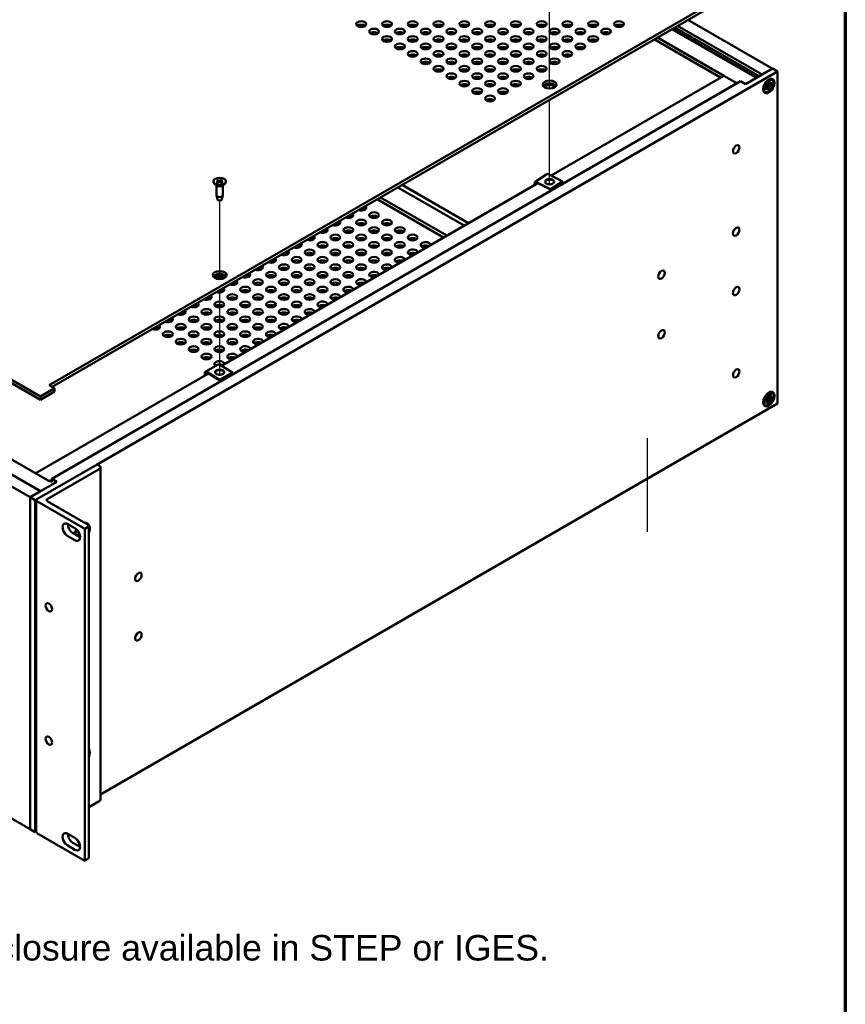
# Model space of a CAD drawing. Header units: millimetres. Extents: x 32 to 2127, y 63 to 1334.
# Tile 13 of 16: x 1723 to 2127, y 602 to 1085. Entities that reach past the tile are written whole.
import ezdxf

# ---------------------------------------------------------------- set-up
doc = ezdxf.new("R2010")
doc.units = ezdxf.units.MM
doc.header["$LTSCALE"] = 2.5
for name, color, linetype, lineweight in [('Border (ANSI)', 7, 'Continuous', 70), ('Symbol (ANSI)', 7, 'Continuous', 25), ('Tweak Trail (ANSI)', 7, 'Continuous', 25), ('Visible (ANSI)', 7, 'Continuous', 50)]:
    doc.layers.add(name, color=color, linetype=linetype, lineweight=lineweight)
doc.styles.add('Note Text (ANSI)', font='tahoma.ttf')

# ---------------------------------------------------------------- blocks, each defined once
blk = doc.blocks.new('Borders Default Border')
at = {"layer": 'Border (ANSI)', "flags": 128}
blk.add_lwpolyline([(12.7, 25.4), (12.7, 533.4), (850.9, 533.4), (850.9, 25.4), (12.7, 25.4)], dxfattribs=at)

msp = doc.modelspace()

# ---------------------------------------------------------------- linework, layer by layer
at = {"layer": 'Tweak Trail (ANSI)'}
for p, q in [((1982.3443, 1050.7669), (1982.3443, 1089.2425)), ((1982.3443, 1003.8351), (1982.3443, 1045.2752)), ((1820.6997, 957.4414), (1820.6997, 995.9169)), ((1820.6997, 910.5095), (1820.6997, 951.9496)), ((2030.3882, 833.5679), (2030.3882, 879.4959))]:
    msp.add_line(p, q, dxfattribs=at)
at = {"layer": 'Visible (ANSI)'}
for p, q in [((1737.2124, 905.4016), (2075.8547, 1100.9168)), ((2075.8547, 1099.2634), (1738.6443, 904.5749)), ((1403.6812, 1090.0204), (1732.8571, 899.9707)), ((1732.8571, 898.3173), (1403.6812, 1088.367)), ((2043.6387, 1080.6635), (2084.9814, 1056.7943)), ((2045.0936, 1081.5035), (2086.4364, 1057.6343)), ((2091.4878, 1060.5507), (2050.145, 1084.4199)), ((2035.2534, 1075.8222), (2067.7462, 1057.0625)), ((2042.3253, 1079.9052), (2083.6681, 1056.036)), ((2042.6284, 1080.0802), (2083.9712, 1056.211)), ((2033.6369, 1074.889), (2066.1298, 1056.1292)), ((1760.6554, 866.6281), (2094.0238, 1059.0985)), ((1983.0583, 1008.1679), (2067.7645, 1057.073)), ((2067.7645, 1057.073), (2074.0887, 1053.4218)), ((2078.3725, 1052.9786), (2091.4981, 1060.5567)), ((2091.4981, 1060.5567), (2094.0238, 1059.0985)), ((2094.0238, 1059.0985), (2094.0238, 896.4787)), ((2075.8468, 1054.4368), (1738.4136, 859.6197)), ((2075.8468, 1054.4368), (2078.3725, 1052.9786)), ((2088.0341, 1051.5104), (2088.9689, 1051.8344)), ((2088.5805, 1052.7102), (2089.3601, 1052.4154)), ((2088.5805, 1052.7102), (2089.0722, 1052.4263)), ((2089.2256, 1052.1824), (2088.5805, 1052.7102)), ((2089.1748, 1051.3016), (2088.6136, 1051.7113)), ((2089.4828, 1051.1238), (2088.6572, 1051.7264)), ((2090.1949, 1051.7781), (2089.0721, 1052.4264)), ((2089.3463, 1053.7833), (2089.5331, 1052.8117)), ((2090.0976, 1052.8998), (2089.4621, 1053.181)), ((2090.4055, 1052.722), (2089.4709, 1053.1357)), ((2090.215, 1054.2849), (2090.0282, 1053.0975)), ((2090.9808, 1051.3244), (2090.1949, 1051.7781)), ((2090.2012, 1052.9011), (2090.9808, 1054.096)), ((2090.9808, 1051.3244), (2090.2012, 1051.6191)), ((2090.9808, 1054.096), (2090.3357, 1052.8234)), ((2090.3357, 1051.8522), (2090.9808, 1051.3244)), ((2091.5273, 1053.5272), (2090.5924, 1052.7718)), ((2091.5273, 1052.5242), (2090.5924, 1052.2001)), ((2091.4809, 1054.9621), (2091.044, 1055.2144)), ((2088.0804, 1049.0724), (2087.6436, 1049.3247)), ((2088.0341, 1050.5074), (2088.9689, 1051.2628)), ((2088.5805, 1049.9386), (2089.2256, 1051.2112)), ((2089.3601, 1051.1335), (2088.5805, 1049.9386)), ((2089.3463, 1049.7497), (2089.5331, 1050.9371)), ((2090.215, 1050.2512), (2090.0282, 1051.2229)), ((1732.8651, 853.5117), (1402.4959, 1044.2504)), ((1397.4445, 1041.334), (1727.8137, 850.5953)), ((1981.0466, 1008.8245), (1975.2107, 1004.9977)), ((1988.703, 1005.2985), (1981.8215, 1008.7966)), ((1817.6457, 1005.3179), (1817.6457, 1005.1692)), ((1819.4116, 1003.2065), (1818.2414, 1004.1231)), ((1819.0995, 1003.451), (1819.0995, 998.5051)), ((1819.3257, 1005.9024), (1820.1454, 1005.4063)), ((1819.3257, 1004.7333), (1820.1454, 1005.2294)), ((1819.6872, 1006.1111), (1820.5464, 1005.6379)), ((1819.6872, 1004.5246), (1820.5464, 1004.9978)), ((1820.2067, 1005.3194), (1820.2175, 1004.8166)), ((1821.7121, 1006.1111), (1820.8529, 1005.6379)), ((1821.7121, 1004.5246), (1820.8529, 1004.9978)), ((1821.1926, 1005.3194), (1821.1818, 1004.8166)), ((1822.0737, 1005.9024), (1821.2539, 1005.4063)), ((1822.0737, 1004.7333), (1821.2539, 1005.2294)), ((1821.6013, 914.9506), (1976.5844, 1004.4302)), ((1821.9878, 1003.2065), (1823.158, 1004.1231)), ((1822.2999, 1003.451), (1822.2999, 998.5051)), ((1823.7536, 1005.3179), (1823.7536, 1005.1692)), ((1910.1575, 1003.5981), (1942.6504, 984.8383)), ((1975.9856, 1004.9698), (1982.867, 1001.4717)), ((1982.867, 1001.2364), (1975.9856, 1004.7346)), ((1988.703, 1005.2985), (1982.867, 1001.4717)), ((1988.703, 1005.0632), (1982.867, 1001.2364)), ((1988.703, 1005.0632), (1988.703, 1005.2985)), ((1908.0229, 1002.3657), (1940.5158, 983.606)), ((1982.867, 1001.4717), (1982.867, 1001.2364)), ((1819.5822, 996.477), (1819.1153, 998.3752)), ((1821.8172, 996.477), (1822.284, 998.3752)), ((1897.9366, 996.5424), (1930.4295, 977.7826)), ((1899.553, 997.4756), (1932.0459, 978.7158)), ((1820.0334, 915.5663), (1813.6559, 912.0393)), ((1814.3397, 911.9565), (1820.6821, 908.1337)), ((1820.6821, 907.8985), (1814.3397, 911.7213)), ((1827.0596, 911.6607), (1820.6821, 908.1337)), ((1827.0596, 911.6607), (1820.7173, 915.4835)), ((1827.0596, 911.4254), (1827.0596, 911.6607)), ((1730.3497, 862.2665), (1815.1559, 911.2293)), ((1827.0596, 911.4254), (1820.6821, 907.8985)), ((1820.6821, 908.1337), (1820.6821, 907.8985)), ((1737.4034, 858.1941), (1659.7459, 903.0296)), ((1732.8571, 899.9707), (1739.7381, 903.9434)), ((1739.7381, 902.29), (1732.8571, 898.3173)), ((1739.7381, 903.9434), (1737.2124, 905.4016)), ((1739.7381, 903.9434), (1739.7381, 902.29)), ((1732.8571, 899.9707), (1732.8571, 898.3173)), ((2087.9829, 897.7208), (2088.932, 898.1656)), ((2088.2322, 898.8256), (2089.0741, 898.7952)), ((2089.0748, 898.1641), (2088.2562, 898.7617)), ((2088.2865, 896.8679), (2089.1282, 898.0024)), ((2089.2185, 897.8611), (2088.2865, 896.8679)), ((2088.8633, 896.3426), (2089.3106, 897.573)), ((2088.9755, 899.9207), (2089.5371, 899.273)), ((2088.9755, 899.9207), (2089.257, 899.3347)), ((2089.3697, 899.0721), (2088.9755, 899.9207)), ((2089.2815, 897.8407), (2089.1042, 897.97)), ((2089.2621, 899.3324), (2089.257, 899.3347)), ((2089.6954, 896.5351), (2089.7848, 897.6827)), ((2090.5055, 899.1454), (2089.7343, 899.4867)), ((2089.866, 900.7854), (2089.7766, 899.6378)), ((2090.2989, 899.4688), (2089.7812, 899.6979)), ((2090.5858, 897.3998), (2090.0101, 898.1556)), ((2090.5858, 897.3998), (2090.0242, 898.0475)), ((2090.1917, 898.2484), (2090.5858, 897.3998)), ((2090.6981, 900.9779), (2090.2508, 899.7475)), ((2090.3428, 899.4594), (2091.2748, 900.4526)), ((2091.2748, 900.4526), (2090.4331, 899.3181)), ((2091.3291, 898.4949), (2090.4872, 898.5253)), ((2091.5784, 899.5997), (2090.6293, 899.1549)), ((2091.4809, 901.6051), (2091.044, 901.8573)), ((2094.0238, 896.4787), (1762.2414, 704.924)), ((2088.0804, 895.7154), (2087.6436, 895.9676)), ((1397.4445, 878.7142), (1727.8137, 687.9755)), ((1731.1349, 849.5932), (1760.6477, 866.6325)), ((1761.5824, 864.2557), (1736.1863, 849.5932)), ((1760.6477, 866.6325), (1761.5824, 866.0928)), ((1762.2414, 702.5545), (1762.2414, 865.1743)), ((1737.4034, 858.5229), (1738.4136, 859.1062)), ((1738.4136, 859.6197), (1740.9393, 858.1615)), ((1738.4136, 857.9396), (1738.4136, 859.6197)), ((1740.9393, 858.1615), (1727.8137, 850.5833)), ((1737.4034, 858.5229), (1738.4136, 857.9396)), ((1737.4034, 858.1849), (1737.4034, 858.5229)), ((1727.8137, 850.5953), (1732.8651, 853.5117)), ((1727.8137, 687.9755), (1727.8137, 850.5953)), ((1727.8137, 850.5833), (1730.3394, 849.1251)), ((1727.8137, 687.9636), (1727.8137, 850.5833)), ((1730.3394, 849.1251), (1731.0325, 849.5253)), ((1730.3394, 686.5053), (1730.3394, 849.1251)), ((1730.8054, 686.5142), (1730.8054, 849.134)), ((1732.8651, 853.5117), (1732.8651, 853.4998)), ((1754.5861, 835.1351), (1731.1349, 848.6747)), ((1736.1863, 848.6747), (1756.3163, 837.0526)), ((1746.2811, 837.3635), (1749.7574, 835.3565)), ((1756.3163, 836.134), (1754.5861, 835.1351)), ((1754.5861, 672.5153), (1754.5861, 835.1351)), ((1756.6458, 673.9735), (1756.6458, 836.5933)), ((1749.7574, 829.5236), (1746.2811, 831.5307)), ((1748.8068, 832.9889), (1752.2831, 830.9819)), ((1751.0119, 832.19), (1751.9644, 832.5839)), ((1751.403, 831.49), (1752.1085, 832.0128)), ((1752.0796, 832.2464), (1751.7428, 832.4922)), ((1752.0558, 832.3222), (1751.7939, 832.5134)), ((1752.0191, 831.1343), (1752.238, 831.5567)), ((1752.2611, 831.3791), (1752.0814, 831.0983)), ((1761.5824, 701.6359), (1756.6458, 698.7857)), ((1727.8137, 687.9636), (1730.3394, 686.5053)), ((1730.8054, 686.7744), (1730.3394, 686.5053)), ((1754.5861, 672.5153), (1731.1349, 686.0549)), ((1746.2811, 685.7095), (1749.7574, 683.7025)), ((1748.8068, 681.3349), (1752.2831, 679.3278)), ((1749.7574, 677.8696), (1746.2811, 679.8767)), ((1756.3163, 673.5143), (1754.5861, 672.5153))]:
    msp.add_line(p, q, dxfattribs=at)
for centre, major_axis in [((1890.0368, 1082.3389), (-2.4289, 0)), ((1902.6653, 1082.3389), (-2.4289, 0)), ((1915.2938, 1082.3389), (-2.4289, 0)), ((1927.9223, 1082.3389), (-2.4289, 0)), ((1940.5507, 1082.3389), (-2.4289, 0)), ((1953.1792, 1082.3389), (-2.4289, 0)), ((1965.8077, 1082.3389), (-2.4289, 0)), ((1978.4362, 1082.3389), (-2.4289, 0)), ((1991.0647, 1082.3389), (-2.4289, 0)), ((2003.6932, 1082.3389), (-2.4289, 0)), ((2016.3217, 1082.3389), (-2.4289, 0)), ((1896.351, 1078.6934), (-2.4289, 0)), ((1902.6653, 1075.0478), (-2.4289, 0)), ((1908.9795, 1078.6934), (-2.4289, 0)), ((1915.2938, 1075.0478), (-2.4289, 0)), ((1921.608, 1078.6934), (-2.4289, 0)), ((1927.9223, 1075.0478), (-2.4289, 0)), ((1934.2365, 1078.6934), (-2.4289, 0)), ((1940.5507, 1075.0478), (-2.4289, 0)), ((1946.865, 1078.6934), (-2.4289, 0)), ((1953.1792, 1075.0478), (-2.4289, 0)), ((1959.4935, 1078.6934), (-2.4289, 0)), ((1965.8077, 1075.0478), (-2.4289, 0)), ((1972.122, 1078.6934), (-2.4289, 0)), ((1978.4362, 1075.0478), (-2.4289, 0)), ((1984.7504, 1078.6934), (-2.4289, 0)), ((1991.0647, 1075.0478), (-2.4289, 0)), ((1997.3789, 1078.6934), (-2.4289, 0)), ((2003.6932, 1075.0478), (-2.4289, 0)), ((2010.0074, 1078.6934), (-2.4289, 0)), ((1908.9795, 1071.4023), (-2.4289, 0)), ((1921.608, 1071.4023), (-2.4289, 0)), ((1934.2365, 1071.4023), (-2.4289, 0)), ((1946.865, 1071.4023), (-2.4289, 0)), ((1959.4935, 1071.4023), (-2.4289, 0)), ((1972.122, 1071.4023), (-2.4289, 0)), ((1984.7504, 1071.4023), (-2.4289, 0)), ((1997.3789, 1071.4023), (-2.4289, 0)), ((1915.2938, 1067.7568), (-2.4289, 0)), ((1927.9223, 1067.7568), (-2.4289, 0)), ((1940.5507, 1067.7568), (-2.4289, 0)), ((1953.1792, 1067.7568), (-2.4289, 0)), ((1965.8077, 1067.7568), (-2.4289, 0)), ((1978.4362, 1067.7568), (-2.4289, 0)), ((1991.0647, 1067.7568), (-2.4289, 0)), ((1921.608, 1064.1112), (-2.4289, 0)), ((1927.9223, 1060.4657), (-2.4289, 0)), ((1934.2365, 1064.1112), (-2.4289, 0)), ((1940.5507, 1060.4657), (-2.4289, 0)), ((1946.865, 1064.1112), (-2.4289, 0)), ((1953.1792, 1060.4657), (-2.4289, 0)), ((1959.4935, 1064.1112), (-2.4289, 0)), ((1965.8077, 1060.4657), (-2.4289, 0)), ((1972.122, 1064.1112), (-2.4289, 0)), ((1978.4362, 1060.4657), (-2.4289, 0)), ((1984.7504, 1064.1112), (-2.4289, 0)), ((1934.2365, 1056.8202), (-2.4289, 0)), ((1946.865, 1056.8202), (-2.4289, 0)), ((1959.4935, 1056.8202), (-2.4289, 0)), ((1972.122, 1056.8202), (-2.4289, 0)), ((1940.5507, 1053.1746), (-2.4289, 0)), ((1953.1792, 1053.1746), (-2.4289, 0)), ((1965.8077, 1053.1746), (-2.4289, 0)), ((1982.3443, 1052.7155), (-3.375, 0)), ((2089.7807, 1052.0173), (-1.9687, -3.41)), ((2089.7807, 1052.0173), (-1.7002, -2.9449)), ((1946.865, 1049.5291), (-2.4289, 0)), ((1953.1792, 1045.8836), (-2.4289, 0)), ((1959.4935, 1049.5291), (-2.4289, 0)), ((2073.8183, 1020.9838), (-1.1143, -1.93)), ((1820.6997, 1005.3179), (3.054, 0)), ((1982.3443, 1005.1341), (-2.25, 0)), ((1896.351, 988.7387), (2.4289, 0)), ((1890.0368, 985.0932), (2.4289, 0)), ((1902.6653, 985.0932), (2.4289, 0)), ((1877.4083, 977.8021), (2.4289, 0)), ((1883.7226, 981.4477), (2.4289, 0)), ((1890.0368, 977.8021), (2.4289, 0)), ((1896.351, 981.4477), (2.4289, 0)), ((1902.6653, 977.8021), (2.4289, 0)), ((1908.9795, 981.4477), (2.4289, 0)), ((1915.2938, 977.8021), (2.4289, 0)), ((2073.8183, 980.705), (-1.1359, -1.9674)), ((1871.0941, 974.1566), (2.4289, 0)), ((1883.7226, 974.1566), (2.4289, 0)), ((1896.351, 974.1566), (2.4289, 0)), ((1908.9795, 974.1566), (2.4289, 0)), ((1864.7798, 970.5111), (2.4289, 0)), ((1877.4083, 970.5111), (2.4289, 0)), ((1890.0368, 970.5111), (2.4289, 0)), ((1902.6653, 970.5111), (2.4289, 0)), ((1858.4656, 966.8655), (2.4289, 0)), ((1871.0941, 966.8655), (2.4289, 0)), ((1883.7226, 966.8655), (2.4289, 0)), ((1896.351, 966.8655), (2.4289, 0)), ((1820.6997, 959.3899), (-3.375, 0)), ((1845.8371, 959.5745), (2.4289, 0)), ((1852.1513, 963.22), (2.4289, 0)), ((1858.4656, 959.5745), (2.4289, 0)), ((1864.7798, 963.22), (2.4289, 0)), ((1871.0941, 959.5745), (2.4289, 0)), ((1877.4083, 963.22), (2.4289, 0)), ((1883.7226, 959.5745), (2.4289, 0)), ((1890.0368, 963.22), (2.4289, 0)), ((2037.1956, 959.5609), (-1.1359, -1.9674)), ((1839.5229, 955.929), (2.4289, 0)), ((1852.1513, 955.929), (2.4289, 0)), ((1864.7798, 955.929), (2.4289, 0)), ((1877.4083, 955.929), (2.4289, 0)), ((1833.2086, 952.2834), (2.4289, 0)), ((1845.8371, 952.2834), (2.4289, 0)), ((1858.4656, 952.2834), (2.4289, 0)), ((1871.0941, 952.2834), (2.4289, 0)), ((2073.8183, 951.5407), (-1.1359, -1.9674)), ((1820.5801, 944.9924), (2.4289, 0)), ((1826.8944, 948.6379), (2.4289, 0)), ((1833.2086, 944.9924), (2.4289, 0)), ((1839.5229, 948.6379), (2.4289, 0)), ((1845.8371, 944.9924), (2.4289, 0)), ((1852.1513, 948.6379), (2.4289, 0)), ((1858.4656, 944.9924), (2.4289, 0)), ((1864.7798, 948.6379), (2.4289, 0)), ((1814.2659, 941.3468), (2.4289, 0)), ((1826.8944, 941.3468), (2.4289, 0)), ((1839.5229, 941.3468), (2.4289, 0)), ((1852.1513, 941.3468), (2.4289, 0)), ((1807.9517, 937.7013), (2.4289, 0)), ((1820.5801, 937.7013), (2.4289, 0)), ((1833.2086, 937.7013), (2.4289, 0)), ((1845.8371, 937.7013), (2.4289, 0)), ((1795.3232, 930.4102), (2.4289, 0)), ((1801.6374, 934.0558), (2.4289, 0)), ((1807.9517, 930.4102), (2.4289, 0)), ((1814.2659, 934.0558), (2.4289, 0)), ((1820.5801, 930.4102), (2.4289, 0)), ((1826.8944, 934.0558), (2.4289, 0)), ((1833.2086, 930.4102), (2.4289, 0)), ((1839.5229, 934.0558), (2.4289, 0)), ((2037.1956, 930.3967), (-1.1359, -1.9674)), ((1801.6374, 926.7647), (2.4289, 0)), ((1814.2659, 926.7647), (2.4289, 0)), ((1826.8944, 926.7647), (2.4289, 0)), ((1807.9517, 923.1192), (2.4289, 0)), ((1820.5801, 923.1192), (2.4289, 0)), ((1814.2659, 919.4737), (2.4289, 0)), ((1820.6997, 911.8086), (-2.25, 0)), ((2073.8183, 911.262), (1.1143, 1.93)), ((2089.7807, 898.6602), (1.9687, 3.41)), ((2089.7807, 898.6602), (-1.7002, -2.9449)), ((1780.8533, 811.5616), (-1.1359, -1.9674)), ((1737.0072, 796.6383), (-1.1216, 1.9426)), ((1780.8533, 782.3974), (-1.1359, -1.9674)), ((1737.0072, 731.3104), (-1.1216, 1.9426))]:
    msp.add_ellipse(centre, major_axis=major_axis, ratio=0.57735027, dxfattribs=at)
for centre, major_axis, ratio, start_param, end_param in [((1890.0368, 1080.6855), (-2.4289, 0), 0.57735027, 3.77206775, 5.65271021), ((1902.6653, 1080.6855), (-2.4289, 0), 0.57735027, 3.77206775, 5.65271021), ((1915.2938, 1080.6855), (-2.4289, 0), 0.57735027, 3.77206775, 5.65271021), ((1927.9223, 1080.6855), (-2.4289, 0), 0.57735027, 3.77206775, 5.65271021), ((1940.5507, 1080.6855), (-2.4289, 0), 0.57735027, 3.77206775, 5.65271021), ((1953.1792, 1080.6855), (-2.4289, 0), 0.57735027, 3.77206775, 5.65271021), ((1965.8077, 1080.6855), (-2.4289, 0), 0.57735027, 3.77206775, 5.65271021), ((1978.4362, 1080.6855), (-2.4289, 0), 0.57735027, 3.77206775, 5.65271021), ((1991.0647, 1080.6855), (-2.4289, 0), 0.57735027, 3.77206775, 5.65271021), ((2003.6932, 1080.6855), (-2.4289, 0), 0.57735027, 3.77206775, 5.65271021), ((2016.3217, 1080.6855), (-2.4289, 0), 0.57735027, 3.77206775, 5.65271021), ((1896.351, 1077.04), (-2.4289, 0), 0.57735027, 3.77206775, 5.65271021), ((1908.9795, 1077.04), (-2.4289, 0), 0.57735027, 3.77206775, 5.65271021), ((1921.608, 1077.04), (-2.4289, 0), 0.57735027, 3.77206775, 5.65271021), ((1934.2365, 1077.04), (-2.4289, 0), 0.57735027, 3.77206775, 5.65271021), ((1946.865, 1077.04), (-2.4289, 0), 0.57735027, 3.77206775, 5.65271021), ((1959.4935, 1077.04), (-2.4289, 0), 0.57735027, 3.77206775, 5.65271021), ((1972.122, 1077.04), (-2.4289, 0), 0.57735027, 3.77206775, 5.65271021), ((1984.7504, 1077.04), (-2.4289, 0), 0.57735027, 3.77206775, 5.65271021), ((1997.3789, 1077.04), (-2.4289, 0), 0.57735027, 3.77206775, 5.65271021), ((2010.0074, 1077.04), (-2.4289, 0), 0.57735027, 3.77206775, 5.65271021), ((1902.6653, 1073.3944), (-2.4289, 0), 0.57735027, 3.77206775, 5.65271021), ((1908.9795, 1069.7489), (-2.4289, 0), 0.57735027, 3.77206775, 5.65271021), ((1915.2938, 1073.3944), (-2.4289, 0), 0.57735027, 3.77206775, 5.65271021), ((1921.608, 1069.7489), (-2.4289, 0), 0.57735027, 3.77206775, 5.65271021), ((1927.9223, 1073.3944), (-2.4289, 0), 0.57735027, 3.77206775, 5.65271021), ((1934.2365, 1069.7489), (-2.4289, 0), 0.57735027, 3.77206775, 5.65271021), ((1940.5507, 1073.3944), (-2.4289, 0), 0.57735027, 3.77206775, 5.65271021), ((1946.865, 1069.7489), (-2.4289, 0), 0.57735027, 3.77206775, 5.65271021), ((1953.1792, 1073.3944), (-2.4289, 0), 0.57735027, 3.77206775, 5.65271021), ((1959.4935, 1069.7489), (-2.4289, 0), 0.57735027, 3.77206775, 5.65271021), ((1965.8077, 1073.3944), (-2.4289, 0), 0.57735027, 3.77206775, 5.65271021), ((1972.122, 1069.7489), (-2.4289, 0), 0.57735027, 3.77206775, 5.65271021), ((1978.4362, 1073.3944), (-2.4289, 0), 0.57735027, 3.77206775, 5.65271021), ((1984.7504, 1069.7489), (-2.4289, 0), 0.57735027, 3.77206775, 5.65271021), ((1991.0647, 1073.3944), (-2.4289, 0), 0.57735027, 3.77206775, 5.65271021), ((1997.3789, 1069.7489), (-2.4289, 0), 0.57735027, 3.77206775, 5.65271021), ((2003.6932, 1073.3944), (-2.4289, 0), 0.57735027, 3.77206775, 5.65271021), ((1915.2938, 1066.1034), (-2.4289, 0), 0.57735027, 3.77206775, 5.65271021), ((1927.9223, 1066.1034), (-2.4289, 0), 0.57735027, 3.77206775, 5.65271021), ((1940.5507, 1066.1034), (-2.4289, 0), 0.57735027, 3.77206775, 5.65271021), ((1953.1792, 1066.1034), (-2.4289, 0), 0.57735027, 3.77206775, 5.65271021), ((1965.8077, 1066.1034), (-2.4289, 0), 0.57735027, 3.77206775, 5.65271021), ((1978.4362, 1066.1034), (-2.4289, 0), 0.57735027, 3.77206775, 5.65271021), ((1991.0647, 1066.1034), (-2.4289, 0), 0.57735027, 3.77206775, 5.65271021), ((1921.608, 1062.4578), (-2.4289, 0), 0.57735027, 3.77206775, 5.65271021), ((1934.2365, 1062.4578), (-2.4289, 0), 0.57735027, 3.77206775, 5.65271021), ((1946.865, 1062.4578), (-2.4289, 0), 0.57735027, 3.77206775, 5.65271021), ((1959.4935, 1062.4578), (-2.4289, 0), 0.57735027, 3.77206775, 5.65271021), ((1972.122, 1062.4578), (-2.4289, 0), 0.57735027, 3.77206775, 5.65271021), ((1984.7504, 1062.4578), (-2.4289, 0), 0.57735027, 3.77206775, 5.65271021), ((1927.9223, 1058.8123), (-2.4289, 0), 0.57735027, 3.77206775, 5.65271021), ((1934.2365, 1055.1668), (-2.4289, 0), 0.57735027, 3.77206775, 5.65271021), ((1940.5507, 1058.8123), (-2.4289, 0), 0.57735027, 3.77206775, 5.65271021), ((1946.865, 1055.1668), (-2.4289, 0), 0.57735027, 3.77206775, 5.65271021), ((1953.1792, 1058.8123), (-2.4289, 0), 0.57735027, 3.77206775, 5.65271021), ((1959.4935, 1055.1668), (-2.4289, 0), 0.57735027, 3.77206775, 5.65271021), ((1965.8077, 1058.8123), (-2.4289, 0), 0.57735027, 3.77206775, 5.65271021), ((1972.122, 1055.1668), (-2.4289, 0), 0.57735027, 3.77206775, 5.65271021), ((1978.4362, 1058.8123), (-2.4289, 0), 0.57735027, 3.77206775, 5.65271021), ((1940.5507, 1051.5212), (-2.4289, 0), 0.57735027, 3.77206775, 5.65271021), ((1953.1792, 1051.5212), (-2.4289, 0), 0.57735027, 3.77206775, 5.65271021), ((1965.8077, 1051.5212), (-2.4289, 0), 0.57735027, 3.77206775, 5.65271021), ((1982.3443, 1051.923), (2.5312, 0), 0.57735027, 5.82091582, 9.88704744), ((1982.3443, 1051.0621), (2.5313, 0), 0.57735027, 0.29897517, 2.84261749), ((2089.0116, 1052.1057), (0.154, 0.2667), 0.57735027, 3.72976432, 5.3106226), ((2089.4881, 1052.4922), (0.5011, 0.0323), 0.14124319, 3.72429495, 4.44502398), ((2089.2231, 1052.0332), (-0.2226, 0.4501), 0.14124319, 4.97975398, 5.70048301), ((2089.3196, 1052.6391), (0.154, 0.2667), 0.57735027, 4.11415537, 5.69501364), ((2090.2417, 1053.1715), (-0.154, -0.2667), 0.57735027, 5.30056065, 6.88141892), ((2090.2417, 1051.3955), (-0.154, -0.2667), 0.57735027, 4.11415537, 5.69501364), ((2090.4491, 1051.3253), (0.2507, -0.4552), 0.21077316, 3.17999778, 3.90072681), ((2090.7142, 1051.7844), (-0.5196, -0.0104), 0.21077316, 5.52405115, 6.24478018), ((2090.7142, 1052.8941), (0.5032, -0.2612), 0.49491734, 3.78846147, 4.14790599), ((2090.5497, 1052.9937), (-0.154, -0.2667), 0.57735027, 5.68495169, 7.26580997), ((2090.5497, 1051.9289), (-0.154, -0.2667), 0.57735027, 3.72976432, 5.3106226), ((1946.865, 1047.8757), (-2.4289, 0), 0.57735027, 3.77206775, 5.65271021), ((1959.4935, 1047.8757), (-2.4289, 0), 0.57735027, 3.77206775, 5.65271021), ((2089.0116, 1051.0409), (0.154, 0.2667), 0.57735027, 5.68495169, 7.26580997), ((2089.4881, 1050.7704), (-0.4778, 0.3052), 0.49491734, 5.27687197, 5.63631649), ((2089.3196, 1050.863), (0.154, 0.2667), 0.57735027, 5.30056065, 6.88141892), ((1953.1792, 1044.2302), (-2.4289, 0), 0.57735027, 3.77206775, 5.65271021), ((1981.8215, 1007.6428), (-0.7749, 1.1817), 0.61281151, 5.46396859, 6.28318531), ((1820.6997, 1005.1692), (3.054, 0), 0.57735027, 3.14159265, 6.28318531), ((1819.9848, 1005.3179), (0.222, 0), 0.57735027, 5.52131728, 7.04505333), ((1820.6997, 1005.7306), (0.222, 0), 0.57735027, 3.95052096, 5.474257), ((1820.6997, 1004.9051), (-0.222, 0), 0.57735027, 3.95052096, 5.474257), ((1821.4146, 1005.3179), (-0.222, 0), 0.57735027, 5.52131728, 7.04505333), ((1975.9856, 1003.816), (-0.7749, 1.1817), 0.61281151, 5.46396859, 7.6537526), ((1975.9856, 1003.816), (-0.6169, 0.9408), 0.61281151, 5.46396859, 7.61083517), ((1982.3443, 1004.8989), (2.25, 0), 0.57735027, 0.09067008, 3.05092257), ((1982.3443, 1003.0618), (1.4062, 0), 0.57735027, 1.32796123, 1.81363142), ((1820.6997, 998.5051), (1.6002, 0), 0.57735027, 3.14159267, 6.28318531), ((1820.6997, 1003.7547), (-1.6002, 0), 0.57735027, 0.6351932, 2.50639946), ((1820.6997, 996.5686), (-1.1287, 0), 0.57735027, 0.14103652, 3.00055613), ((1883.7226, 988.7387), (2.4289, 0), 0.57735027, 4.13153835, 6.86403594), ((1890.0368, 992.3842), (2.4289, 0), 0.57735027, 4.13153835, 6.86403594), ((1890.0368, 990.7308), (-2.4289, 0), 0.57735027, 3.77206775, 4.60931065), ((1877.4083, 985.0932), (2.4289, 0), 0.57735027, 4.13153835, 6.86403594), ((1877.4083, 983.4398), (-2.4289, 0), 0.57735027, 3.77206775, 4.60931065), ((1883.7226, 987.0853), (-2.4289, 0), 0.57735027, 3.77206775, 4.60931065), ((1890.0368, 983.4398), (-2.4289, 0), 0.57735027, 3.77206775, 5.65271021), ((1896.351, 987.0853), (-2.4289, 0), 0.57735027, 3.77206775, 5.65271021), ((1902.6653, 983.4398), (-2.4289, 0), 0.57735027, 3.77206775, 5.65271021), ((1871.0941, 981.4477), (2.4289, 0), 0.57735027, 4.13153835, 6.86403594), ((1871.0941, 979.7943), (-2.4289, 0), 0.57735027, 3.77206775, 4.60931065), ((1883.7226, 979.7943), (-2.4289, 0), 0.57735027, 3.77206775, 5.65271021), ((1896.351, 979.7943), (-2.4289, 0), 0.57735027, 3.77206775, 5.65271021), ((1908.9795, 979.7943), (-2.4289, 0), 0.57735027, 3.77206775, 5.65271021), ((1858.4656, 974.1566), (2.4289, 0), 0.57735027, 4.13153835, 6.86403594), ((1864.7798, 977.8021), (2.4289, 0), 0.57735027, 4.13153835, 6.86403594), ((1864.7798, 976.1487), (-2.4289, 0), 0.57735027, 3.77206775, 4.60931065), ((1877.4083, 976.1487), (-2.4289, 0), 0.57735027, 3.77206775, 5.65271021), ((1890.0368, 976.1487), (-2.4289, 0), 0.57735027, 3.77206775, 5.65271021), ((1902.6653, 976.1487), (-2.4289, 0), 0.57735027, 3.77206775, 5.65271021), ((1915.2938, 976.1487), (-2.4289, 0), 0.57735027, 3.77206775, 5.65271021), ((1921.608, 974.1566), (-2.4289, 0), 0.57735027, 3.0942733, 7.90130099), ((1852.1513, 970.5111), (2.4289, 0), 0.57735027, 4.13153835, 6.86403594), ((1852.1513, 968.8577), (-2.4289, 0), 0.57735027, 3.77206775, 4.60931065), ((1858.4656, 972.5032), (-2.4289, 0), 0.57735027, 3.77206775, 4.60931065), ((1864.7798, 968.8577), (-2.4289, 0), 0.57735027, 3.77206775, 5.65271021), ((1871.0941, 972.5032), (-2.4289, 0), 0.57735027, 3.77206775, 5.65271021), ((1877.4083, 968.8577), (-2.4289, 0), 0.57735027, 3.77206775, 5.65271021), ((1883.7226, 972.5032), (-2.4289, 0), 0.57735027, 3.77206775, 5.65271021), ((1890.0368, 968.8577), (-2.4289, 0), 0.57735027, 3.77206775, 5.65271021), ((1896.351, 972.5032), (-2.4289, 0), 0.57735027, 3.77206775, 5.65271021), ((1902.6653, 968.8577), (-2.4289, 0), 0.57735027, 3.77206775, 5.65271021), ((1908.9795, 972.5032), (-2.4289, 0), 0.57735027, 3.77206775, 5.65271021), ((1915.2938, 970.5111), (-2.4289, 0), 0.57735027, 3.0942733, 7.90130099), ((1915.2938, 968.8577), (-2.4289, 0), 0.57735027, 4.02108629, 5.65271021), ((1921.608, 972.5032), (-2.4289, 0), 0.57735027, 4.02108629, 5.65271021), ((1845.8371, 966.8655), (2.4289, 0), 0.57735027, 4.13153835, 6.86403594), ((1845.8371, 965.2121), (-2.4289, 0), 0.57735027, 3.77206775, 4.60931065), ((1858.4656, 965.2121), (-2.4289, 0), 0.57735027, 3.77206775, 5.65271021), ((1871.0941, 965.2121), (-2.4289, 0), 0.57735027, 3.77206775, 5.65271021), ((1883.7226, 965.2121), (-2.4289, 0), 0.57735027, 3.77206775, 5.65271021), ((1896.351, 965.2121), (-2.4289, 0), 0.57735027, 3.77206775, 5.65271021), ((1902.6653, 963.22), (-2.4289, 0), 0.57735027, 3.0942733, 7.90130099), ((1908.9795, 966.8655), (-2.4289, 0), 0.57735027, 3.0942733, 7.90130099), ((1908.9795, 965.2121), (-2.4289, 0), 0.57735027, 4.02108629, 5.65271021), ((1820.6997, 958.5974), (2.5312, 0), 0.57735027, 5.82091582, 9.88704744), ((1833.2086, 959.5745), (2.4289, 0), 0.57735027, 4.13153835, 6.86403594), ((1839.5229, 963.22), (2.4289, 0), 0.57735027, 4.13153835, 6.86403594), ((1839.5229, 961.5666), (-2.4289, 0), 0.57735027, 3.77206775, 4.60931065), ((1852.1513, 961.5666), (-2.4289, 0), 0.57735027, 3.77206775, 5.65271021), ((1864.7798, 961.5666), (-2.4289, 0), 0.57735027, 3.77206775, 5.65271021), ((1877.4083, 961.5666), (-2.4289, 0), 0.57735027, 3.77206775, 5.65271021), ((1890.0368, 961.5666), (-2.4289, 0), 0.57735027, 3.77206775, 5.65271021), ((1896.351, 959.5745), (-2.4289, 0), 0.57735027, 3.0942733, 7.90130099), ((1902.6653, 961.5666), (-2.4289, 0), 0.57735027, 4.02108629, 5.65271021), ((1820.6997, 957.7365), (2.5312, 0), 0.57735027, 0.29897517, 2.84261749), ((1820.5801, 959.5745), (-2.4289, 0), 0.57735027, 0.71007623, 2.50657162), ((1826.8944, 955.929), (2.4289, 0), 0.57735027, 4.13153835, 6.86403594), ((1826.8944, 954.2755), (-2.4289, 0), 0.57735027, 3.77206775, 4.60931065), ((1833.2086, 957.9211), (-2.4289, 0), 0.57735027, 3.77206775, 4.60931065), ((1839.5229, 954.2755), (-2.4289, 0), 0.57735027, 3.77206775, 5.65271021), ((1845.8371, 957.9211), (-2.4289, 0), 0.57735027, 3.77206775, 5.65271021), ((1852.1513, 954.2755), (-2.4289, 0), 0.57735027, 3.77206775, 5.65271021), ((1858.4656, 957.9211), (-2.4289, 0), 0.57735027, 3.77206775, 5.65271021), ((1864.7798, 954.2755), (-2.4289, 0), 0.57735027, 3.77206775, 5.65271021), ((1871.0941, 957.9211), (-2.4289, 0), 0.57735027, 3.77206775, 5.65271021), ((1877.4083, 954.2755), (-2.4289, 0), 0.57735027, 3.77206775, 5.65271021), ((1883.7226, 957.9211), (-2.4289, 0), 0.57735027, 3.77206775, 5.65271021), ((1890.0368, 955.929), (-2.4289, 0), 0.57735027, 3.0942733, 7.90130099), ((1890.0368, 954.2755), (-2.4289, 0), 0.57735027, 4.02108629, 5.65271021), ((1896.351, 957.9211), (-2.4289, 0), 0.57735027, 4.02108629, 5.65271021), ((1820.5801, 952.2834), (2.4289, 0), 0.57735027, 4.13153835, 6.86403594), ((1820.5801, 950.63), (-2.4289, 0), 0.57735027, 3.77206775, 4.60931065), ((1833.2086, 950.63), (-2.4289, 0), 0.57735027, 3.77206775, 5.65271021), ((1845.8371, 950.63), (-2.4289, 0), 0.57735027, 3.77206775, 5.65271021), ((1858.4656, 950.63), (-2.4289, 0), 0.57735027, 3.77206775, 5.65271021), ((1871.0941, 950.63), (-2.4289, 0), 0.57735027, 3.77206775, 5.65271021), ((1883.7226, 952.2834), (-2.4289, 0), 0.57735027, 3.0942733, 7.90130099), ((1883.7226, 950.63), (-2.4289, 0), 0.57735027, 4.02108629, 5.65271021), ((1807.9517, 944.9924), (2.4289, 0), 0.57735027, 4.13153835, 6.86403594), ((1814.2659, 948.6379), (2.4289, 0), 0.57735027, 4.13153835, 6.86403594), ((1814.2659, 946.9845), (-2.4289, 0), 0.57735027, 3.77206775, 4.60931065), ((1826.8944, 946.9845), (-2.4289, 0), 0.57735027, 3.77206775, 5.65271021), ((1839.5229, 946.9845), (-2.4289, 0), 0.57735027, 3.77206775, 5.65271021), ((1852.1513, 946.9845), (-2.4289, 0), 0.57735027, 3.77206775, 5.65271021), ((1864.7798, 946.9845), (-2.4289, 0), 0.57735027, 3.77206775, 5.65271021), ((1871.0941, 944.9924), (-2.4289, 0), 0.57735027, 3.0942733, 7.90130099), ((1877.4083, 948.6379), (-2.4289, 0), 0.57735027, 3.0942733, 7.90130099), ((1877.4083, 946.9845), (-2.4289, 0), 0.57735027, 4.02108629, 5.65271021), ((1801.6374, 941.3468), (2.4289, 0), 0.57735027, 4.13153835, 6.86403594), ((1801.6374, 939.6934), (-2.4289, 0), 0.57735027, 3.77206775, 4.60931065), ((1807.9517, 943.339), (-2.4289, 0), 0.57735027, 3.77206775, 4.60931065), ((1814.2659, 939.6934), (-2.4289, 0), 0.57735027, 3.77206775, 5.65271021), ((1820.5801, 943.339), (-2.4289, 0), 0.57735027, 3.77206775, 5.65271021), ((1826.8944, 939.6934), (-2.4289, 0), 0.57735027, 3.77206775, 5.65271021), ((1833.2086, 943.339), (-2.4289, 0), 0.57735027, 3.77206775, 5.65271021), ((1839.5229, 939.6934), (-2.4289, 0), 0.57735027, 3.77206775, 5.65271021), ((1845.8371, 943.339), (-2.4289, 0), 0.57735027, 3.77206775, 5.65271021), ((1852.1513, 939.6934), (-2.4289, 0), 0.57735027, 3.77206775, 5.65271021), ((1858.4656, 943.339), (-2.4289, 0), 0.57735027, 3.77206775, 5.65271021), ((1864.7798, 941.3468), (-2.4289, 0), 0.57735027, 3.0942733, 7.90130099), ((1864.7798, 939.6934), (-2.4289, 0), 0.57735027, 4.02108629, 5.65271021), ((1871.0941, 943.339), (-2.4289, 0), 0.57735027, 4.02108629, 5.65271021), ((1795.3232, 937.7013), (2.4289, 0), 0.57735027, 4.13153835, 6.86403594), ((1795.3232, 936.0479), (-2.4289, 0), 0.57735027, 3.77206775, 4.60931065), ((1807.9517, 936.0479), (-2.4289, 0), 0.57735027, 3.77206775, 5.65271021), ((1820.5801, 936.0479), (-2.4289, 0), 0.57735027, 3.77206775, 5.65271021), ((1833.2086, 936.0479), (-2.4289, 0), 0.57735027, 3.77206775, 5.65271021), ((1845.8371, 936.0479), (-2.4289, 0), 0.57735027, 3.77206775, 5.65271021), ((1858.4656, 937.7013), (-2.4289, 0), 0.57735027, 3.0942733, 7.90130099), ((1858.4656, 936.0479), (-2.4289, 0), 0.57735027, 4.02108629, 5.65271021), ((1789.0089, 934.0558), (2.4289, 0), 0.57735027, 4.13153835, 6.86403594), ((1789.0089, 932.4024), (-2.4289, 0), 0.57735027, 3.77206775, 4.60931065), ((1801.6374, 932.4024), (-2.4289, 0), 0.57735027, 3.77206775, 5.65271021), ((1814.2659, 932.4024), (-2.4289, 0), 0.57735027, 3.77206775, 5.65271021), ((1826.8944, 932.4024), (-2.4289, 0), 0.57735027, 3.77206775, 5.65271021), ((1839.5229, 932.4024), (-2.4289, 0), 0.57735027, 3.77206775, 5.65271021), ((1845.8371, 930.4102), (-2.4289, 0), 0.57735027, 3.0942733, 7.90130099), ((1852.1513, 934.0558), (-2.4289, 0), 0.57735027, 3.0942733, 7.90130099), ((1852.1513, 932.4024), (-2.4289, 0), 0.57735027, 4.02108629, 5.65271021), ((1795.3232, 928.7568), (-2.4289, 0), 0.57735027, 3.77206775, 5.65271021), ((1801.6374, 925.1113), (-2.4289, 0), 0.57735027, 3.77206775, 5.65271021), ((1807.9517, 928.7568), (-2.4289, 0), 0.57735027, 3.77206775, 5.65271021), ((1814.2659, 925.1113), (-2.4289, 0), 0.57735027, 3.77206775, 5.65271021), ((1820.5801, 928.7568), (-2.4289, 0), 0.57735027, 3.77206775, 5.65271021), ((1826.8944, 925.1113), (-2.4289, 0), 0.57735027, 3.77206775, 5.65271021), ((1833.2086, 928.7568), (-2.4289, 0), 0.57735027, 3.77206775, 5.65271021), ((1839.5229, 926.7647), (-2.4289, 0), 0.57735027, 3.0942733, 7.90130099), ((1839.5229, 925.1113), (-2.4289, 0), 0.57735027, 4.02108629, 5.65271021), ((1845.8371, 928.7568), (-2.4289, 0), 0.57735027, 4.02108629, 5.65271021), ((1807.9517, 921.4658), (-2.4289, 0), 0.57735027, 3.77206775, 5.65271021), ((1820.5801, 921.4658), (-2.4289, 0), 0.57735027, 3.77206775, 5.65271021), ((1833.2086, 923.1192), (-2.4289, 0), 0.57735027, 3.0942733, 7.90130099), ((1833.2086, 921.4658), (-2.4289, 0), 0.57735027, 4.02108629, 5.65271021), ((1814.2659, 917.8203), (-2.4289, 0), 0.57735027, 3.77206775, 5.65271021), ((1820.5801, 915.8281), (-2.4289, 0), 0.57735027, 3.0942733, 7.02621027), ((1826.8944, 919.4737), (-2.4289, 0), 0.57735027, 3.0942733, 7.90130099), ((1826.8944, 917.8203), (-2.4289, 0), 0.57735027, 4.02108629, 5.65271021), ((1814.3397, 910.8027), (-0.6839, 1.2366), 0.56479701, 5.50831478, 7.89169671), ((1814.3397, 910.8027), (-0.5444, 0.9845), 0.56479701, 5.50831478, 7.89869158), ((1820.6997, 911.5733), (2.25, 0), 0.57735027, 0.09067008, 3.05092257), ((1820.5801, 914.1747), (-2.4289, 0), 0.57735027, 4.96540403, 5.65271021), ((1820.7173, 914.3296), (-0.6839, 1.2366), 0.56479701, 5.50831478, 6.28318531), ((1820.5801, 914.1747), (-2.4289, 0), 0.57735027, 4.02108629, 4.73495211), ((1820.6997, 909.7362), (1.4062, 0), 0.57735027, 1.32796123, 1.81363142), ((2088.9116, 897.9034), (0.154, 0.2667), 0.57735027, 5.39380965, 6.97466792), ((2089.2943, 897.497), (-0.4314, 0.3654), 0.47331803, 5.25747624, 5.62132915), ((2089.1763, 899.0762), (-0.154, -0.2667), 0.57735027, 0.29702962, 1.8778879), ((2089.1182, 897.58), (0.154, 0.2667), 0.57735027, 5.0094186, 6.59027688), ((2089.7223, 899.3935), (0.5279, -0.003), 0.24561906, 3.63462601, 4.35535504), ((2089.3924, 898.9977), (0.1806, -0.4324), 0.01672699, 1.73682727, 2.45755629), ((2089.5597, 899.5362), (0.154, 0.2667), 0.57735027, 3.82301332, 5.40387159), ((2090.0016, 897.7843), (-0.154, -0.2667), 0.57735027, 3.82301332, 5.40387159), ((2090.2149, 897.71), (0.2075, -0.4452), 0.09983528, 3.08605915, 3.80678818), ((2090.5449, 898.1058), (-0.5397, 0.0305), 0.30412884, 5.44289999, 6.16362902), ((2090.385, 898.2443), (0.154, 0.2667), 0.57735027, 0.29702962, 1.8778879), ((2090.4431, 899.7405), (-0.154, -0.2667), 0.57735027, 5.0094186, 6.59027688), ((2090.8207, 899.3281), (0.4622, -0.3278), 0.49020979, 3.75190388, 4.13270036), ((2090.6497, 899.4171), (-0.154, -0.2667), 0.57735027, 5.39380965, 6.97466792), ((1759.9914, 865.1743), (2.25, 0), 0.57735027, 5.49778714, 7.06858347), ((1731.9304, 849.134), (-1.125, 0), 0.57735027, 5.49778714, 7.06858347), ((1736.9818, 849.134), (-1.125, 0), 0.57735027, 5.49778714, 7.06858347), ((1746.2811, 834.4471), (-1.7859, 3.0933), 0.57735027, 5.49778714, 8.6393798), ((1748.8068, 835.9053), (1.7859, -3.0933), 0.57735027, 3.92699082, 5.49778714), ((1753.0706, 832.8836), (2.8125, 4.8714), 0.57735027, 1.50213757, 1.94206971), ((1749.7574, 832.4401), (1.7859, -3.0933), 0.57735027, 5.49778714, 8.6393798), ((1753.0706, 832.8836), (2.3789, 4.1203), 0.57735027, 1.51814069, 2.01411052), ((1753.0706, 832.8836), (2.8125, 4.8714), 0.57735027, 5.04411257, 6.65860305), ((1755.5208, 836.5933), (1.125, 0), 0.57735027, 5.49778714, 7.06858347), ((1752.1465, 831.7252), (-0.1915, -0.3317), 0.57735027, 3.95251844, 4.06793269), ((1753.0706, 723.1794), (2.8125, 4.8714), 0.57735027, 5.04411257, 5.95146172), ((1759.9914, 702.5545), (2.25, 0), 0.57735027, 5.49778714, 6.28318531), ((1731.9304, 686.5142), (-1.125, 0), 0.57735027, 0, 0.78539816), ((1746.2811, 682.7931), (-1.7859, 3.0933), 0.57735027, 5.49778714, 8.6393798), ((1748.8068, 684.2513), (1.7859, -3.0933), 0.57735027, 3.92699082, 5.49778714), ((1749.7574, 680.786), (1.7859, -3.0933), 0.57735027, 5.49778714, 8.6393798), ((1755.5208, 673.9735), (1.125, 0), 0.57735027, 5.49778714, 6.28318531)]:
    msp.add_ellipse(centre, major_axis=major_axis, ratio=ratio, start_param=start_param, end_param=end_param, dxfattribs=at)
for points, knots in [([(2088.096, 1050.6587), (2088.0839, 1050.7079), (2088.074, 1050.7598), (2088.059, 1050.8685), (2088.0539, 1050.9254), (2088.0488, 1051.0435), (2088.0488, 1051.1047), (2088.0541, 1051.2306), (2088.0593, 1051.2954), (2088.0739, 1051.417), (2088.0823, 1051.4735), (2088.0927, 1051.5307)], [1.326909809, 1.326909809, 1.326909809, 1.326909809, 1.424619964, 1.424619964, 1.522330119, 1.522330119, 1.620040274, 1.620040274, 1.717750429, 1.717750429, 1.799646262, 1.799646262, 1.799646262, 1.799646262]), ([(2089.358, 1053.7224), (2089.4024, 1053.76), (2089.4471, 1053.7955), (2089.5452, 1053.8689), (2089.5987, 1053.9059), (2089.7051, 1053.9734), (2089.7581, 1054.004), (2089.8629, 1054.0586), (2089.9147, 1054.0826), (2090.0164, 1054.1241), (2090.0663, 1054.1415), (2090.1148, 1054.1555)], [2.912742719, 2.912742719, 2.912742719, 2.912742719, 2.994638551, 2.994638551, 3.092348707, 3.092348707, 3.190058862, 3.190058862, 3.287769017, 3.287769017, 3.385479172, 3.385479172, 3.385479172, 3.385479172]), ([(2090.215, 1054.2849), (2090.211, 1054.2594), (2090.2011, 1054.232), (2090.1767, 1054.1936), (2090.1579, 1054.1757), (2090.132, 1054.1616), (2090.1236, 1054.1583), (2090.1148, 1054.1558)], [0.0309540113, 0.0309540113, 0.0309540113, 0.0309540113, 0.0386648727, 0.0386648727, 0.0463702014, 0.0463702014, 0.04945934, 0.04945934, 0.04945934, 0.04945934]), ([(2091.5273, 1052.5242), (2091.5072, 1052.5172), (2091.4789, 1052.5123), (2091.4265, 1052.5102), (2091.3932, 1052.5126), (2091.3417, 1052.5218), (2091.3151, 1052.5288), (2091.2919, 1052.5368)], [0.0309540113, 0.0309540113, 0.0309540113, 0.0309540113, 0.0386648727, 0.0386648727, 0.0463702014, 0.0463702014, 0.0526864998, 0.0526864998, 0.0526864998, 0.0526864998]), ([(2088.0957, 1050.6587), (2088.098, 1050.6498), (2088.0993, 1050.6408), (2088.1001, 1050.6114), (2088.094, 1050.5861), (2088.0728, 1050.5458), (2088.0541, 1050.5236), (2088.0341, 1050.5074)], [0.074205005, 0.074205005, 0.074205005, 0.074205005, 0.0772941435, 0.0772941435, 0.0849994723, 0.0849994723, 0.0927103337, 0.0927103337, 0.0927103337, 0.0927103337]), ([(2090.0863, 1050.4488), (2090.1049, 1050.4326), (2090.1243, 1050.4132), (2090.1579, 1050.3731), (2090.1767, 1050.3454), (2090.2011, 1050.299), (2090.211, 1050.2721), (2090.215, 1050.2512)], [0.0709778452, 0.0709778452, 0.0709778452, 0.0709778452, 0.0772941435, 0.0772941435, 0.0849994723, 0.0849994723, 0.0927103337, 0.0927103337, 0.0927103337, 0.0927103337]), ([(1819.3257, 1004.7333), (1819.3346, 1004.7387), (1819.3452, 1004.7426), (1819.3618, 1004.7445), (1819.3708, 1004.7429), (1819.3786, 1004.7384), (1819.3801, 1004.7374), (1819.3816, 1004.7362)], [0.01365395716, 0.01365395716, 0.01365395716, 0.01365395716, 0.01710884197, 0.01710884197, 0.0205337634, 0.0205337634, 0.02133057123, 0.02133057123, 0.02133057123, 0.02133057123]), ([(1819.7157, 1004.5403), (1819.6954, 1004.5491), (1819.6755, 1004.5582), (1819.6299, 1004.58), (1819.6045, 1004.5929), (1819.5553, 1004.6196), (1819.5315, 1004.6333), (1819.4856, 1004.6616), (1819.4636, 1004.6761), (1819.4212, 1004.7057), (1819.4009, 1004.7208), (1819.3816, 1004.7363)], [4.571081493, 4.571081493, 4.571081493, 4.571081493, 4.618215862, 4.618215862, 4.681385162, 4.681385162, 4.744554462, 4.744554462, 4.807723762, 4.807723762, 4.870893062, 4.870893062, 4.870893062, 4.870893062]), ([(1819.6872, 1006.1111), (1819.6966, 1006.106), (1819.7076, 1006.0974), (1819.7247, 1006.0798), (1819.7339, 1006.0677), (1819.7456, 1006.0477), (1819.7506, 1006.0369), (1819.7541, 1006.027)], [0.01365395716, 0.01365395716, 0.01365395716, 0.01365395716, 0.01710884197, 0.01710884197, 0.0205337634, 0.0205337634, 0.02328385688, 0.02328385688, 0.02328385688, 0.02328385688]), ([(1821.6452, 1006.027), (1821.6487, 1006.0369), (1821.6537, 1006.0477), (1821.6654, 1006.0677), (1821.6746, 1006.0798), (1821.6917, 1006.0974), (1821.7027, 1006.106), (1821.7121, 1006.1111)], [0.03129953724, 0.03129953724, 0.03129953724, 0.03129953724, 0.03404963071, 0.03404963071, 0.03747455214, 0.03747455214, 0.04092943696, 0.04092943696, 0.04092943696, 0.04092943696]), ([(1822.0177, 1004.7363), (1821.9984, 1004.7208), (1821.9781, 1004.7057), (1821.9358, 1004.6761), (1821.9137, 1004.6616), (1821.8678, 1004.6333), (1821.844, 1004.6196), (1821.7949, 1004.5929), (1821.7695, 1004.58), (1821.7238, 1004.5582), (1821.7039, 1004.5491), (1821.6836, 1004.5403)], [2.983088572, 2.983088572, 2.983088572, 2.983088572, 3.046257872, 3.046257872, 3.109427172, 3.109427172, 3.172596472, 3.172596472, 3.235765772, 3.235765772, 3.282900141, 3.282900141, 3.282900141, 3.282900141]), ([(1822.0178, 1004.7362), (1822.0192, 1004.7374), (1822.0207, 1004.7384), (1822.0286, 1004.7429), (1822.0375, 1004.7445), (1822.0541, 1004.7426), (1822.0647, 1004.7387), (1822.0737, 1004.7333)], [0.03325282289, 0.03325282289, 0.03325282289, 0.03325282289, 0.03404963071, 0.03404963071, 0.03747455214, 0.03747455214, 0.04092943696, 0.04092943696, 0.04092943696, 0.04092943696]), ([(2088.0513, 897.8056), (2088.0505, 897.7897), (2088.0439, 897.7723), (2088.0225, 897.7448), (2088.0032, 897.7303), (2087.9829, 897.7208)], [0.0777411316, 0.0777411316, 0.0777411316, 0.0777411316, 0.0849994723, 0.0849994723, 0.0927103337, 0.0927103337, 0.0927103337, 0.0927103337]), ([(2088.0513, 897.8056), (2088.0538, 897.8685), (2088.0589, 897.9333), (2088.0744, 898.0657), (2088.0849, 898.1334), (2088.111, 898.2707), (2088.1268, 898.3404), (2088.1634, 898.4811), (2088.1843, 898.552), (2088.2297, 898.69), (2088.2538, 898.757), (2088.28, 898.8239)], [2.897092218, 2.897092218, 2.897092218, 2.897092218, 2.994943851, 2.994943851, 3.092795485, 3.092795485, 3.190647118, 3.190647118, 3.288498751, 3.288498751, 3.380221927, 3.380221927, 3.380221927, 3.380221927]), ([(2090.0101, 898.1556), (2089.994, 898.1667), (2089.9783, 898.1774), (2089.7891, 898.3056), (2089.5848, 898.4366), (2089.2825, 898.6298), (2089.1502, 898.7138), (2089.0178, 898.7974)], [-3.392840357, -3.392840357, -3.392840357, -3.392840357, -3.387612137, -3.387612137, -3.326932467, -3.326932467, -3.279656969, -3.279656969, -3.279656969, -3.279656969]), ([(2089.8592, 900.6988), (2089.8824, 900.7101), (2089.9054, 900.7207), (2089.968, 900.7479), (2090.0072, 900.7632), (2090.0842, 900.7898), (2090.1221, 900.8012), (2090.1961, 900.8199), (2090.2322, 900.8273), (2090.3026, 900.8383), (2090.3368, 900.8419), (2090.37, 900.8437)], [4.500121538, 4.500121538, 4.500121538, 4.500121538, 4.543686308, 4.543686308, 4.619352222, 4.619352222, 4.695018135, 4.695018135, 4.770684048, 4.770684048, 4.846349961, 4.846349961, 4.846349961, 4.846349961]), ([(2090.6981, 900.9779), (2090.6885, 900.9515), (2090.672, 900.9232), (2090.6375, 900.8836), (2090.6133, 900.8652), (2090.5727, 900.8466), (2090.5504, 900.8413), (2090.5297, 900.84)], [0.0309540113, 0.0309540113, 0.0309540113, 0.0309540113, 0.0386648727, 0.0386648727, 0.0463702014, 0.0463702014, 0.0526864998, 0.0526864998, 0.0526864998, 0.0526864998]), ([(2091.3291, 898.4949), (2091.311, 898.4956), (2091.2852, 898.4996), (2091.2369, 898.5116), (2091.2058, 898.5217), (2091.1575, 898.5406), (2091.1324, 898.5519), (2091.1103, 898.563)], [0.0309540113, 0.0309540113, 0.0309540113, 0.0309540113, 0.0386648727, 0.0386648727, 0.0463702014, 0.0463702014, 0.0526864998, 0.0526864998, 0.0526864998, 0.0526864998]), ([(2089.6095, 896.7626), (2089.6258, 896.7445), (2089.6419, 896.7225), (2089.668, 896.6769), (2089.6809, 896.6451), (2089.6943, 896.5912), (2089.6973, 896.5597), (2089.6954, 896.5351)], [0.0709778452, 0.0709778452, 0.0709778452, 0.0709778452, 0.0772941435, 0.0772941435, 0.0849994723, 0.0849994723, 0.0927103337, 0.0927103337, 0.0927103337, 0.0927103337]), ([(1751.0372, 831.7012), (1751.0359, 831.7525), (1751.0362, 831.8051), (1751.0403, 831.9217), (1751.0447, 831.9861), (1751.0569, 832.1054), (1751.0638, 832.1598), (1751.0723, 832.2149)], [1.541752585, 1.541752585, 1.541752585, 1.541752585, 1.612322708, 1.612322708, 1.695064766, 1.695064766, 1.762641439, 1.762641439, 1.762641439, 1.762641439])]:
    msp.add_open_spline(points, degree=3, knots=knots, dxfattribs=at)
for points, weights in [([(2090.6024, 1052.7798), (2090.9212, 1052.6676), (2091.2919, 1052.5368)], [1.01682680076, 1.01302398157, 1.00354073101]), ([(2090.0863, 1050.4488), (2089.7877, 1050.7044), (2089.5311, 1050.9244)], [1.00354073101, 1.01302398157, 1.01682680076]), ([(1819.9212, 1005.542), (1819.8443, 1005.7649), (1819.7541, 1006.027)], [1.02414191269, 1.01683390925, 1.00306837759]), ([(1821.6452, 1006.027), (1821.555, 1005.7649), (1821.4781, 1005.542)], [1.00306837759, 1.01683390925, 1.02414191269]), ([(2089.6095, 896.7626), (2089.383, 897.0091), (2089.1843, 897.2256)], [1.00354073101, 1.01170615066, 1.01566019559]), ([(2089.6102, 899.3207), (2090.2168, 899.0149), (2091.1103, 898.563)], [1.0147425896, 1.02793431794, 1.00354073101]), ([(2090.2312, 900.8265), (2090.3752, 900.8331), (2090.5297, 900.84)], [1.01113327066, 1.00795139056, 1.00354073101])]:
    msp.add_rational_spline(points, weights, degree=2, dxfattribs=at)

# ---------------------------------------------------------------- block references
at = {"xscale": 2.5, "yscale": 2.5, "zscale": 2.5}
msp.add_blockref('Borders Default Border', (0, 0), dxfattribs=at)

# ---------------------------------------------------------------- texts
at = {"layer": 'Symbol (ANSI)', "color": 5, "true_color": 0x0000ff, "insert": (1535.635, 649.2117), "char_height": 12.5, "width": 520.901666, "attachment_point": 1, "line_spacing_factor": 0.629481, "style": 'Note Text (ANSI)'}
msp.add_mtext('{\\fArial|b0|i0|c0|p34;\\PSolid models of this enclosure available in STEP or IGES.}', dxfattribs=at)

doc.saveas('drawing.dxf')
